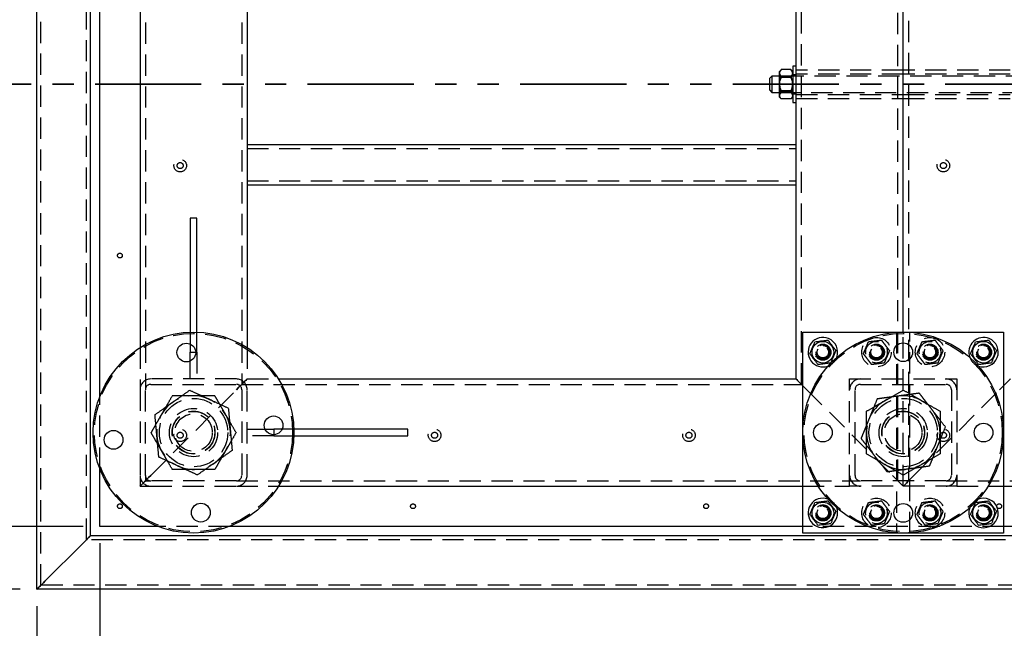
# Model space of a CAD drawing. Header units: millimetres. Extents: x 5 to 589, y 5 to 415.
# Tile 5 of 26: x 49 to 108, y 267 to 303. Entities that reach past the tile are written whole.
import ezdxf

# ---------------------------------------------------------------- set-up
doc = ezdxf.new("R2010")
doc.units = ezdxf.units.MM
doc.linetypes.add('HIDDEN', pattern=[1.905, 1.27, -0.635])
doc.linetypes.add('PHANTOM', pattern=[12.7, 6.35, -1.27, 1.27, -1.27, 1.27, -1.27])
doc.layers.add('COTES', color=1, linetype='Continuous')
doc.layers.add('TRAIT-TIRET', color=2, linetype='HIDDEN')
doc.layers.add('TRAIT-FORT', color=4, linetype='Continuous', lineweight=25)
doc.styles.add('SLDTEXTSTYLE0', font='TXT', dxfattribs={"width": 0.75})
doc.dimstyles.new('SLDDIMSTYLE0', dxfattribs={"dimtxt": 3, "dimasz": 2, "dimexe": 0, "dimexo": 0.0625, "dimgap": 0.75, "dimtad": 1, "dimlfac": 12.5, "dimrnd": 1e-09, "dimzin": 12, "dimdsep": 46, "dimtxsty": 'SLDTEXTSTYLE0', "dimsah": 1, "dimcen": 0.09, "dimadec": 0, "dimazin": 3, "dimtfac": 1, "dimtofl": 0, "dimtmove": 0, "dimatfit": 3, "dimfxl": 1, "dimfrac": 2, "dimtolj": 1, "dimtzin": 12, "dimarcsym": 0})

# ---------------------------------------------------------------- blocks, each defined once
blk = doc.blocks.new('_D')
at = {"layer": 'COTES', "color": 1, "transparency": 16777216}
for p, q in [((50.048, 268.285), (50.048, 252.805)), ((217.568, 268.285), (217.568, 252.805)), ((217.568, 253.805), (50.048, 253.805))]:
    blk.add_line(p, q, dxfattribs=at)
for points in [[(50.048, 253.805), (52.048, 253.305), (52.048, 254.305)], [(217.568, 253.805), (215.568, 254.305), (215.568, 253.305)]]:
    blk.add_solid(points, dxfattribs=at)
at = {"layer": 'COTES', "color": 1, "transparency": 16777216, "char_height": 3, "attachment_point": 1, "style": 'SLDTEXTSTYLE0'}
for s, insert in [('2094', (119.742, 257.673)), ('CEINTURE', (129.733, 257.673))]:
    blk.add_mtext(s, dxfattribs=dict(at, insert=insert))
blk = doc.blocks.new('_D_1')
at = {"layer": 'COTES', "color": 1, "transparency": 16777216}
for p, q in [((49.048, 384.005), (35.468, 384.005)), ((36.468, 269.285), (36.468, 384.005)), ((49.048, 269.285), (35.468, 269.285))]:
    blk.add_line(p, q, dxfattribs=at)
for points in [[(36.468, 384.005), (35.968, 382.005), (36.968, 382.005)], [(36.468, 269.285), (36.968, 271.285), (35.968, 271.285)]]:
    blk.add_solid(points, dxfattribs=at)
at = {"layer": 'COTES', "color": 1, "transparency": 16777216, "char_height": 3, "attachment_point": 1, "rotation": 90, "style": 'SLDTEXTSTYLE0'}
for s, insert in [('CEINTURE', (32.6, 322.57)), ('1434', (32.6, 312.579))]:
    blk.add_mtext(s, dxfattribs=dict(at, insert=insert))
blk = doc.blocks.new('_D_2')
at = {"layer": 'COTES', "color": 1, "transparency": 16777216}
for p, q in [((52.808, 380.245), (41.573, 380.245)), ((42.573, 273.045), (42.573, 380.245)), ((52.808, 273.045), (41.573, 273.045))]:
    blk.add_line(p, q, dxfattribs=at)
for points in [[(42.573, 380.245), (42.073, 378.245), (43.073, 378.245)], [(42.573, 273.045), (43.073, 275.045), (42.073, 275.045)]]:
    blk.add_solid(points, dxfattribs=at)
at = {"layer": 'COTES', "color": 1, "transparency": 16777216, "char_height": 3, "attachment_point": 1, "rotation": 90, "style": 'SLDTEXTSTYLE0'}
for s, insert in [('TOLE', (38.705, 327.064)), ('1340', (38.705, 317.072))]:
    blk.add_mtext(s, dxfattribs=dict(at, insert=insert))
blk = doc.blocks.new('_D_3')
at = {"layer": 'COTES', "color": 1, "transparency": 16777216}
for p, q in [((53.808, 272.045), (53.808, 259.546)), ((213.808, 272.045), (213.808, 259.546)), ((213.808, 260.546), (53.808, 260.546))]:
    blk.add_line(p, q, dxfattribs=at)
for points in [[(53.808, 260.546), (55.808, 260.046), (55.808, 261.046)], [(213.808, 260.546), (211.808, 261.046), (211.808, 260.046)]]:
    blk.add_solid(points, dxfattribs=at)
at = {"layer": 'COTES', "color": 1, "transparency": 16777216, "char_height": 3, "attachment_point": 1, "style": 'SLDTEXTSTYLE0'}
for s, insert in [('2000', (124.235, 264.413)), ('TOLE', (134.227, 264.413))]:
    blk.add_mtext(s, dxfattribs=dict(at, insert=insert))

msp = doc.modelspace()

# ---------------------------------------------------------------- linework, layer by layer
at = {"color": 7, "linetype": 'PHANTOM', "lineweight": 35}
msp.add_line((237.67066, 299.44521), (29.94586, 299.44521), dxfattribs=at)
at = {"layer": 'TRAIT-FORT', "color": 4, "linetype": 'Continuous', "lineweight": 25}
for p, q in [((50.04826, 269.2852), (50.04826, 384.00521)), ((53.24826, 272.48521), (53.24826, 380.8052)), ((53.80826, 280.79927), (53.80826, 324.49114)), ((95.40826, 281.84521), (95.40826, 323.4452)), ((56.20826, 321.56977), (56.20826, 283.72063)), ((62.60826, 321.56977), (62.60826, 283.72063)), ((101.80826, 284.64521), (101.80826, 320.64521)), ((94.50046, 300.2974), (94.40826, 300.2052)), ((94.40826, 300.12298), (94.40826, 300.2052)), ((94.40826, 299.48633), (94.40826, 300.12298)), ((95.09069, 300.32149), (94.52583, 300.32149)), ((95.20826, 300.2052), (95.11606, 300.2974)), ((95.40826, 300.52521), (95.20826, 300.52521)), ((95.20826, 300.52521), (95.20826, 298.3652)), ((93.96826, 299.92521), (93.84826, 299.80521)), ((93.84826, 299.0852), (93.84826, 299.80521)), ((94.40826, 299.92521), (93.96826, 299.92521)), ((93.96826, 299.92521), (93.96826, 298.9652)), ((94.40826, 298.80855), (94.40826, 299.48633)), ((95.09069, 299.92447), (94.52583, 299.92447)), ((93.84826, 299.0852), (93.96826, 298.9652)), ((93.96826, 298.9652), (94.40826, 298.9652)), ((95.09069, 299.04819), (94.52583, 299.04819)), ((94.40826, 298.68521), (94.40826, 298.80855)), ((94.40826, 298.68521), (94.50046, 298.59301)), ((94.4994, 298.59518), (94.52583, 298.56892)), ((95.09069, 298.56892), (94.52583, 298.56892)), ((95.09069, 298.56892), (95.11712, 298.59518)), ((95.11606, 298.59301), (95.20826, 298.68521)), ((95.20826, 298.3652), (95.40826, 298.3652)), ((62.60826, 295.84521), (95.40826, 295.84521)), ((62.60826, 293.4452), (95.40826, 293.4452)), ((59.60826, 291.44521), (59.20826, 291.44521)), ((59.20826, 291.44521), (59.20826, 284.64187)), ((59.60826, 284.64187), (59.60826, 291.44521)), ((95.80826, 272.6452), (95.80826, 284.64521)), ((95.80826, 284.64521), (107.80826, 284.64521)), ((107.80826, 284.64521), (107.80826, 272.6452)), ((59.20826, 283.9346), (59.20826, 283.4452)), ((59.20826, 283.4452), (59.53444, 283.4452)), ((59.20826, 282.91659), (59.20826, 283.4452)), ((64.48369, 281.84521), (95.40826, 281.84521)), ((63.67964, 278.8452), (64.20826, 278.8452)), ((64.20826, 278.8452), (64.20826, 278.51903)), ((64.69765, 278.8452), (64.20826, 278.8452)), ((72.20826, 278.8452), (65.40492, 278.8452)), ((65.40492, 278.4452), (72.20826, 278.4452)), ((72.20826, 278.4452), (72.20826, 278.8452)), ((53.80826, 273.0452), (53.80826, 276.49114)), ((64.48369, 275.44521), (95.80826, 275.44521)), ((107.80826, 275.44521), (165.53283, 275.44521)), ((57.25419, 273.0452), (53.80826, 273.0452)), ((95.80826, 273.0452), (61.56233, 273.0452)), ((168.45419, 273.0452), (107.80826, 273.0452)), ((214.36826, 272.48521), (53.24826, 272.48521)), ((107.80826, 272.6452), (95.80826, 272.6452)), ((50.52826, 269.7652), (52.76826, 272.0052)), ((217.56826, 269.2852), (50.04826, 269.2852))]:
    msp.add_line(p, q, dxfattribs=at)
at = {"layer": 'TRAIT-FORT', "color": 4, "linetype": 'Continuous', "lineweight": 25, "flags": 128}
for points in [[(95.40826, 281.84521), (95.41798, 281.83548), (95.44686, 281.80661), (95.494, 281.75946), (95.55799, 281.69547), (95.63687, 281.61659), (95.72826, 281.5252), (95.80826, 281.44521)], [(95.80826, 281.44521), (95.80334, 281.45012), (95.6927, 281.56077), (95.59571, 281.65776), (95.51612, 281.73734), (95.45698, 281.79649), (95.42056, 281.83291), (95.40826, 281.84521)], [(107.80826, 281.44521), (107.81318, 281.45012), (107.92382, 281.56077), (108.02081, 281.65776), (108.1004, 281.73734), (108.15954, 281.79649), (108.19596, 281.83291), (108.20826, 281.84521)], [(108.20826, 281.84521), (108.19854, 281.83548), (108.16966, 281.80661), (108.12252, 281.75946), (108.05853, 281.69547), (107.97965, 281.61659), (107.88826, 281.5252), (107.80826, 281.44521)], [(52.76826, 272.0052), (52.85161, 272.08855), (52.93243, 272.16937), (53.00826, 272.2452), (53.0768, 272.31375), (53.13596, 272.37291), (53.18396, 272.4209), (53.21931, 272.45626), (53.24097, 272.47791), (53.24826, 272.48521)], [(53.24826, 272.48521), (53.24097, 272.47791), (53.21931, 272.45626), (53.18396, 272.4209), (53.13596, 272.37291), (53.0768, 272.31375), (53.00826, 272.2452), (52.93243, 272.16937), (52.85161, 272.08855), (52.76826, 272.0052)], [(50.04826, 269.2852), (50.05748, 269.29443), (50.0848, 269.32174), (50.12916, 269.3661), (50.18885, 269.4258), (50.26158, 269.49853), (50.34457, 269.58152), (50.43462, 269.67156), (50.52826, 269.7652)], [(50.52826, 269.7652), (50.43462, 269.67156), (50.34457, 269.58152), (50.26158, 269.49853), (50.18885, 269.4258), (50.12916, 269.3661), (50.0848, 269.32174), (50.05748, 269.29443), (50.04826, 269.2852)]]:
    msp.add_lwpolyline(points, dxfattribs=at)
at = {"layer": 'TRAIT-FORT', "color": 4, "linetype": 'Continuous', "lineweight": 25}
for centre, radius in [((59.40826, 278.64521), 6), ((101.80826, 278.64521), 6), ((58.97478, 283.42559), 0.56), ((97.00826, 283.44521), 0.646), ((101.80826, 283.44521), 0.56), ((106.60826, 283.44521), 0.646), ((64.18865, 279.07869), 0.56), ((97.00826, 278.64521), 0.56), ((106.60826, 278.64521), 0.56), ((54.62787, 278.21172), 0.56), ((59.84175, 273.86482), 0.56), ((97.00826, 273.84521), 0.646), ((101.80826, 273.84521), 0.56), ((106.60826, 273.84521), 0.646)]:
    msp.add_circle(centre, radius, dxfattribs=at)
for centre, start, end in [((97.00826, 283.44521), 67.4773264, 290.3023172), ((97.00826, 283.44521), 339.6976828, 67.4773264), ((106.60826, 283.44521), 67.4773264, 200.3023172), ((106.60826, 283.44521), 249.6976828, 67.4773264), ((97.00826, 273.84521), 69.6976828, 20.3023172), ((106.60826, 273.84521), 159.6976828, 67.4773264), ((106.60826, 273.84521), 67.4773264, 110.3023172)]:
    msp.add_arc(centre, 0.88, start, end, dxfattribs=at)
for points, knots in [([(94.52583, 300.32149), (94.50212, 300.29824), (94.45854, 300.25551), (94.41663, 300.18856), (94.41107, 300.14503), (94.40826, 300.12298)], [0, 0, 0, 0, 0.37045344, 0.68103778, 1, 1, 1, 1]), ([(94.40826, 300.12298), (94.40833, 300.11964), (94.40889, 300.09206), (94.4254, 300.03948), (94.47086, 299.97674), (94.51028, 299.93926), (94.52583, 299.92447)], [0, 0, 0, 0, 0.04838242, 0.39934322, 0.76298354, 1, 1, 1, 1]), ([(95.20826, 300.12298), (95.20559, 300.14441), (95.20018, 300.18793), (95.15856, 300.25495), (95.11439, 300.29824), (95.09069, 300.32149)], [0, 0, 0, 0, 0.30997297, 0.62954957, 1, 1, 1, 1]), ([(95.09069, 299.92447), (95.10624, 299.93926), (95.1449, 299.97601), (95.19065, 300.03867), (95.20761, 300.09126), (95.20819, 300.11964), (95.20826, 300.12298)], [0, 0, 0, 0, 0.23702053, 0.58900064, 0.95161675, 1, 1, 1, 1]), ([(94.52583, 299.92447), (94.49837, 299.86448), (94.4425, 299.74245), (94.41068, 299.59115), (94.40868, 299.50468), (94.40826, 299.48633)], [0, 0, 0, 0, 0.43238733, 0.87955288, 1, 1, 1, 1]), ([(94.40826, 299.48633), (94.41506, 299.40924), (94.42855, 299.25629), (94.49358, 299.11718), (94.52583, 299.04819)], [0, 0, 0, 0, 0.50399817, 1, 1, 1, 1]), ([(95.20826, 299.48633), (95.20146, 299.56342), (95.18798, 299.71637), (95.12294, 299.85548), (95.09069, 299.92447)], [0, 0, 0, 0, 0.50399547, 1, 1, 1, 1]), ([(95.09069, 299.04819), (95.11815, 299.10818), (95.17402, 299.23021), (95.20584, 299.38151), (95.20784, 299.46798), (95.20826, 299.48633)], [0, 0, 0, 0, 0.43238735, 0.87955582, 1, 1, 1, 1]), ([(94.40826, 298.80855), (94.41506, 298.85071), (94.42855, 298.93437), (94.49358, 299.01045), (94.52583, 299.04819)], [0, 0, 0, 0, 0.50400004, 1, 1, 1, 1]), ([(95.09069, 299.04819), (95.11815, 299.01538), (95.17402, 298.94863), (95.20584, 298.86588), (95.20784, 298.81859), (95.20826, 298.80855)], [0, 0, 0, 0, 0.43237825, 0.87955695, 1, 1, 1, 1]), ([(94.52583, 298.56892), (94.49837, 298.60173), (94.44251, 298.66847), (94.41068, 298.75122), (94.40868, 298.79852), (94.40826, 298.80855)], [0, 0, 0, 0, 0.43239802, 0.87955832, 1, 1, 1, 1]), ([(95.20826, 298.80855), (95.20146, 298.76639), (95.18798, 298.68273), (95.12294, 298.60665), (95.09069, 298.56892)], [0, 0, 0, 0, 0.50398238, 1, 1, 1, 1]), ([(96.53469, 284.07151), (96.63383, 284.08385), (96.79779, 284.10426), (97.0356, 284.13385), (97.19558, 284.15376), (97.2876, 284.16521), (97.31388, 284.16848)], [0, 0, 0, 0, 0.38555336, 0.63764241, 0.89654845, 1, 1, 1, 1]), ([(97.78745, 283.54217), (97.74634, 283.59653), (97.66325, 283.70643), (97.54013, 283.86926), (97.42244, 284.02491), (97.35028, 284.12033), (97.31388, 284.16848)], [0, 0, 0, 0, 0.26460601, 0.53494578, 0.76534112, 1, 1, 1, 1]), ([(106.13469, 284.07151), (106.23383, 284.08385), (106.39779, 284.10426), (106.6356, 284.13385), (106.79558, 284.15376), (106.8876, 284.16521), (106.91388, 284.16848)], [0, 0, 0, 0, 0.38554748, 0.63764245, 0.89654846, 1, 1, 1, 1]), ([(107.38745, 283.54217), (107.34634, 283.59653), (107.26325, 283.70643), (107.14013, 283.86926), (107.02244, 284.02491), (106.95029, 284.12033), (106.91388, 284.16848)], [0, 0, 0, 0, 0.26460601, 0.53494578, 0.76534112, 1, 1, 1, 1]), ([(96.22907, 283.34824), (96.2556, 283.41101), (96.30923, 283.53793), (96.38868, 283.72596), (96.46463, 283.90571), (96.5112, 284.01591), (96.53469, 284.07151)], [0, 0, 0, 0, 0.26460572, 0.53494596, 0.76534665, 1, 1, 1, 1]), ([(105.82907, 283.34824), (105.8556, 283.41101), (105.90923, 283.53793), (105.98868, 283.72596), (106.06463, 283.90571), (106.1112, 284.01591), (106.13469, 284.07151)], [0, 0, 0, 0, 0.26460572, 0.53494596, 0.76534665, 1, 1, 1, 1]), ([(96.22907, 283.34824), (96.27018, 283.29388), (96.35328, 283.18398), (96.47639, 283.02115), (96.59408, 282.8655), (96.66624, 282.77008), (96.70264, 282.72193)], [0, 0, 0, 0, 0.264606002, 0.534950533, 0.765341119, 1, 1, 1, 1]), ([(97.78745, 283.54217), (97.76092, 283.4794), (97.70729, 283.35248), (97.62785, 283.16444), (97.55188, 282.9847), (97.50532, 282.8745), (97.48183, 282.81889)], [0, 0, 0, 0, 0.2646043, 0.53494858, 0.76534255, 1, 1, 1, 1]), ([(105.82907, 283.34824), (105.87018, 283.29388), (105.95328, 283.18398), (106.07639, 283.02115), (106.19408, 282.8655), (106.26624, 282.77008), (106.30264, 282.72193)], [0, 0, 0, 0, 0.264606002, 0.534950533, 0.765341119, 1, 1, 1, 1]), ([(107.38745, 283.54217), (107.36092, 283.4794), (107.30729, 283.35248), (107.22784, 283.16445), (107.15189, 282.9847), (107.10532, 282.8745), (107.08183, 282.81889)], [0, 0, 0, 0, 0.26460429, 0.5349509, 0.76534255, 1, 1, 1, 1]), ([(96.70264, 282.72193), (96.80178, 282.73426), (96.96574, 282.75466), (97.20355, 282.78427), (97.36353, 282.80417), (97.45556, 282.81562), (97.48183, 282.81889)], [0, 0, 0, 0, 0.38555291, 0.63764288, 0.89654837, 1, 1, 1, 1]), ([(106.30264, 282.72193), (106.40178, 282.73426), (106.56574, 282.75467), (106.80355, 282.78427), (106.96353, 282.80417), (107.05556, 282.81562), (107.08183, 282.81889)], [0, 0, 0, 0, 0.38554703, 0.63764292, 0.89654838, 1, 1, 1, 1]), ([(96.22907, 273.74824), (96.2556, 273.81101), (96.30923, 273.93793), (96.38868, 274.12596), (96.46463, 274.30571), (96.5112, 274.41591), (96.53469, 274.47151)], [0, 0, 0, 0, 0.26460572, 0.53494596, 0.76534665, 1, 1, 1, 1]), ([(96.53469, 274.47151), (96.63383, 274.48385), (96.79779, 274.50426), (97.0356, 274.53385), (97.19558, 274.55376), (97.2876, 274.56521), (97.31388, 274.56848)], [0, 0, 0, 0, 0.38555336, 0.63764241, 0.89654845, 1, 1, 1, 1]), ([(97.78745, 273.94217), (97.74634, 273.99653), (97.66325, 274.10643), (97.54013, 274.26925), (97.42244, 274.42491), (97.35028, 274.52033), (97.31388, 274.56848)], [0, 0, 0, 0, 0.26460601, 0.53494578, 0.76534112, 1, 1, 1, 1]), ([(105.82907, 273.74824), (105.8556, 273.81101), (105.90923, 273.93793), (105.98868, 274.12596), (106.06463, 274.30571), (106.1112, 274.41591), (106.13469, 274.47151)], [0, 0, 0, 0, 0.26460572, 0.53494596, 0.76534665, 1, 1, 1, 1]), ([(106.13469, 274.47151), (106.23383, 274.48385), (106.39779, 274.50426), (106.6356, 274.53385), (106.79558, 274.55376), (106.8876, 274.56521), (106.91388, 274.56848)], [0, 0, 0, 0, 0.38554748, 0.63764245, 0.89654846, 1, 1, 1, 1]), ([(107.38745, 273.94217), (107.34634, 273.99653), (107.26325, 274.10643), (107.14013, 274.26925), (107.02244, 274.42491), (106.95029, 274.52033), (106.91388, 274.56848)], [0, 0, 0, 0, 0.26460601, 0.53494578, 0.76534112, 1, 1, 1, 1]), ([(96.22907, 273.74824), (96.27018, 273.69388), (96.35328, 273.58398), (96.47639, 273.42115), (96.59408, 273.2655), (96.66624, 273.17008), (96.70264, 273.12193)], [0, 0, 0, 0, 0.264606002, 0.534950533, 0.765341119, 1, 1, 1, 1]), ([(97.78745, 273.94217), (97.76092, 273.8794), (97.70729, 273.75248), (97.62784, 273.56445), (97.55189, 273.3847), (97.50532, 273.2745), (97.48183, 273.21889)], [0, 0, 0, 0, 0.2646043, 0.53494309, 0.76534254, 1, 1, 1, 1]), ([(105.82907, 273.74824), (105.87018, 273.69388), (105.95328, 273.58398), (106.07639, 273.42115), (106.19408, 273.2655), (106.26624, 273.17008), (106.30264, 273.12193)], [0, 0, 0, 0, 0.264606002, 0.534950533, 0.765341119, 1, 1, 1, 1]), ([(107.38745, 273.94217), (107.36092, 273.8794), (107.30729, 273.75248), (107.22784, 273.56445), (107.15189, 273.3847), (107.10532, 273.2745), (107.08183, 273.21889)], [0, 0, 0, 0, 0.2646043, 0.53494541, 0.76534254, 1, 1, 1, 1]), ([(96.70264, 273.12193), (96.80178, 273.13426), (96.96574, 273.15466), (97.20355, 273.18427), (97.36353, 273.20417), (97.45556, 273.21562), (97.48183, 273.21889)], [0, 0, 0, 0, 0.38555291, 0.63764288, 0.89654837, 1, 1, 1, 1]), ([(106.30264, 273.12193), (106.40178, 273.13426), (106.56574, 273.15466), (106.80355, 273.18427), (106.96353, 273.20417), (107.05556, 273.21562), (107.08183, 273.21889)], [0, 0, 0, 0, 0.38554703, 0.63764292, 0.89654838, 1, 1, 1, 1])]:
    msp.add_open_spline(points, degree=3, knots=knots, dxfattribs=at)
at = {"layer": 'TRAIT-TIRET', "color": 2}
for p, q in [((50.28826, 269.52521), (50.28826, 383.7652)), ((53.00826, 272.2452), (53.00826, 381.04521)), ((101.48826, 275.76521), (101.48826, 377.5252)), ((102.12826, 377.5252), (102.12826, 275.76521)), ((95.72826, 281.5252), (95.72826, 371.76521)), ((56.52826, 324.0852), (56.52826, 281.2052)), ((62.28826, 324.0852), (62.28826, 281.5252)), ((95.72826, 300.28521), (95.40826, 300.28521)), ((101.80826, 300.28521), (95.40826, 300.28521)), ((101.80826, 300.0452), (95.40826, 300.0452)), ((101.80826, 300.28521), (101.48826, 300.28521)), ((102.12826, 300.28521), (101.80826, 300.28521)), ((108.20826, 300.28521), (101.80826, 300.28521)), ((108.20826, 300.0452), (101.80826, 300.0452)), ((95.20826, 299.92521), (94.40826, 299.92521)), ((109.20826, 299.92521), (94.40826, 299.92521)), ((95.09069, 299.84222), (94.52583, 299.84222)), ((95.40826, 300.0052), (95.20826, 300.0052)), ((94.40826, 298.9652), (95.20826, 298.9652)), ((94.40826, 298.9652), (109.20826, 298.9652)), ((95.09069, 298.96594), (94.52583, 298.96594)), ((95.20826, 298.88521), (95.40826, 298.88521)), ((95.40826, 298.84521), (101.80826, 298.84521)), ((95.40826, 298.60521), (95.72826, 298.60521)), ((95.40826, 298.60521), (101.80826, 298.60521)), ((101.48826, 298.60521), (101.80826, 298.60521)), ((101.80826, 298.84521), (108.20826, 298.84521)), ((101.80826, 298.60521), (102.12826, 298.60521)), ((101.80826, 298.60521), (108.20826, 298.60521)), ((62.60826, 295.6052), (95.40826, 295.6052)), ((62.60826, 293.68521), (95.40826, 293.68521)), ((59.20826, 284.64187), (59.20826, 283.9346)), ((59.60826, 283.4452), (59.60826, 284.64187)), ((101.40826, 284.64521), (101.40826, 272.6452)), ((101.80826, 275.44521), (101.80826, 284.64521)), ((102.20826, 272.6452), (102.20826, 284.64521)), ((56.20826, 283.72063), (56.20826, 281.2052)), ((62.60826, 283.72063), (62.60826, 281.84521)), ((59.53444, 283.4452), (59.60826, 283.4452)), ((59.60826, 283.4452), (59.60826, 281.84521)), ((59.20826, 281.84521), (59.20826, 282.91659)), ((61.96826, 281.84521), (56.84826, 281.84521)), ((62.60826, 281.84521), (64.48369, 281.84521)), ((98.60826, 281.84521), (105.00826, 281.84521)), ((98.60826, 275.44521), (98.60826, 281.84521)), ((105.00826, 281.84521), (105.00826, 275.44521)), ((56.20826, 281.2052), (56.20826, 276.0852)), ((56.52826, 276.0852), (56.52826, 281.2052)), ((56.84826, 281.5252), (61.96826, 281.5252)), ((56.84826, 276.0852), (61.96826, 281.2052)), ((62.28826, 281.5252), (95.72826, 281.5252)), ((62.28826, 281.2052), (62.28826, 276.0852)), ((62.60826, 276.0852), (62.60826, 281.2052)), ((95.80826, 281.44521), (96.04826, 281.2052)), ((96.04826, 281.2052), (95.80826, 281.44521)), ((96.04826, 281.2052), (101.16826, 276.0852)), ((98.92826, 276.0852), (98.92826, 281.2052)), ((99.24826, 281.5252), (104.36826, 281.5252)), ((102.44826, 276.0852), (107.56826, 281.2052)), ((104.68826, 281.2052), (104.68826, 276.0852)), ((107.56826, 281.2052), (107.80826, 281.44521)), ((107.80826, 281.44521), (107.56826, 281.2052)), ((53.80826, 276.49114), (53.80826, 280.79927)), ((62.60826, 278.8452), (63.67964, 278.8452)), ((64.20826, 278.4452), (62.60826, 278.4452)), ((64.20826, 278.51903), (64.20826, 278.4452)), ((64.20826, 278.4452), (65.40492, 278.4452)), ((65.40492, 278.8452), (64.69765, 278.8452)), ((56.20826, 276.0852), (56.20826, 275.44521)), ((56.52826, 276.0852), (56.52826, 275.76521)), ((56.20826, 275.44521), (56.84826, 275.44521)), ((56.52826, 275.76521), (56.84826, 275.76521)), ((61.96826, 275.76521), (56.84826, 275.76521)), ((56.84826, 275.44521), (61.96826, 275.44521)), ((61.96826, 275.76521), (99.24826, 275.76521)), ((61.96826, 275.44521), (64.48369, 275.44521)), ((95.80826, 275.44521), (98.60826, 275.44521)), ((105.00826, 275.44521), (98.60826, 275.44521)), ((104.36826, 275.76521), (99.24826, 275.76521)), ((104.36826, 275.76521), (168.04826, 275.76521)), ((105.00826, 275.44521), (107.80826, 275.44521)), ((97.34534, 274.65809), (97.3136, 274.67054)), ((61.56233, 273.0452), (57.25419, 273.0452)), ((107.80826, 273.0452), (95.80826, 273.0452)), ((214.60826, 272.2452), (53.00826, 272.2452)), ((217.32826, 269.52521), (50.28826, 269.52521))]:
    msp.add_line(p, q, dxfattribs=at)
at = {"layer": 'TRAIT-TIRET', "color": 2, "flags": 128}
for points in [[(61.96826, 281.2052), (62.09312, 281.33006), (62.21317, 281.45012), (62.32383, 281.56077), (62.42081, 281.65776), (62.5004, 281.73734), (62.55954, 281.79649), (62.59596, 281.83291), (62.60826, 281.84521)], [(62.60826, 281.84521), (62.59853, 281.83548), (62.56967, 281.80661), (62.52252, 281.75946), (62.45853, 281.69547), (62.37965, 281.61659), (62.28826, 281.5252), (62.18716, 281.4241), (62.07939, 281.31634), (61.96826, 281.2052)], [(56.20826, 275.44521), (56.22056, 275.4575), (56.25698, 275.49392), (56.31612, 275.55307), (56.39571, 275.63266), (56.49269, 275.72964), (56.60335, 275.84029), (56.7234, 275.96035), (56.84826, 276.0852)], [(56.84826, 276.0852), (56.7234, 275.96035), (56.60335, 275.84029), (56.49269, 275.72964), (56.39571, 275.63266), (56.31612, 275.55307), (56.25698, 275.49392), (56.22056, 275.4575), (56.20826, 275.44521)], [(101.16826, 276.0852), (101.29312, 275.96035), (101.41318, 275.84029), (101.52382, 275.72964), (101.62081, 275.63266), (101.7004, 275.55307), (101.75954, 275.49392), (101.79597, 275.4575), (101.80826, 275.44521)], [(101.80826, 275.44521), (101.79597, 275.4575), (101.75954, 275.49392), (101.7004, 275.55307), (101.62081, 275.63266), (101.52382, 275.72964), (101.41318, 275.84029), (101.29312, 275.96035), (101.16826, 276.0852)], [(101.80826, 275.44521), (101.82056, 275.4575), (101.85698, 275.49392), (101.91612, 275.55307), (101.99571, 275.63266), (102.0927, 275.72964), (102.20334, 275.84029), (102.3234, 275.96035), (102.44826, 276.0852)], [(102.44826, 276.0852), (102.3234, 275.96035), (102.20334, 275.84029), (102.0927, 275.72964), (101.99571, 275.63266), (101.91612, 275.55307), (101.85698, 275.49392), (101.82056, 275.4575), (101.80826, 275.44521)]]:
    msp.add_lwpolyline(points, dxfattribs=at)
at = {"layer": 'TRAIT-TIRET', "color": 2}
for centre, radius in [((58.60826, 294.59187), 0.376), ((58.60826, 294.59187), 0.18), ((104.20826, 294.59187), 0.376), ((104.20826, 294.59187), 0.18), ((55.00826, 289.21663), 0.144), ((59.40826, 278.64521), 5.92), ((101.80826, 278.64521), 5.92), ((100.20826, 283.44521), 0.88), ((103.40826, 283.44521), 0.88), ((97.00826, 283.44521), 0.48), ((97.00826, 283.44521), 0.44), ((97.00826, 283.44521), 0.4), ((97.00826, 283.44521), 0.344), ((97.00826, 283.44521), 0.34), ((100.20826, 283.44521), 0.646), ((100.20826, 283.44521), 0.48), ((100.20826, 283.44521), 0.44), ((100.20826, 283.44521), 0.4), ((100.20826, 283.44521), 0.344), ((100.20826, 283.44521), 0.34), ((103.40826, 283.44521), 0.646), ((103.40826, 283.44521), 0.48), ((103.40826, 283.44521), 0.44), ((103.40826, 283.44521), 0.4), ((103.40826, 283.44521), 0.344), ((103.40826, 283.44521), 0.34), ((106.60826, 283.44521), 0.48), ((106.60826, 283.44521), 0.44), ((106.60826, 283.44521), 0.4), ((106.60826, 283.44521), 0.344), ((106.60826, 283.44521), 0.34), ((59.40826, 278.64521), 2.0444), ((101.80826, 278.64521), 2.0444), ((59.40826, 278.64521), 1.44), ((101.80826, 278.64521), 1.44), ((59.40826, 278.64521), 1.28), ((59.40826, 278.64521), 1.2668), ((59.40826, 278.64521), 1.12), ((101.80826, 278.64521), 1.28), ((101.80826, 278.64521), 1.2668), ((101.80826, 278.64521), 1.12), ((58.60826, 278.48521), 0.376), ((73.80826, 278.48521), 0.376), ((89.00826, 278.48521), 0.376), ((104.20826, 278.48521), 0.376), ((58.60826, 278.48521), 0.18), ((73.80826, 278.48521), 0.18), ((89.00826, 278.48521), 0.18), ((104.20826, 278.48521), 0.18), ((55.00826, 274.24521), 0.144), ((72.51937, 274.24521), 0.144), ((90.03048, 274.24521), 0.144), ((97.00826, 273.84521), 0.48), ((97.00826, 273.84521), 0.44), ((97.00826, 273.84521), 0.4), ((97.00826, 273.84521), 0.344), ((97.00826, 273.84521), 0.34), ((100.20826, 273.84521), 0.88), ((100.20826, 273.84521), 0.646), ((100.20826, 273.84521), 0.48), ((100.20826, 273.84521), 0.44), ((100.20826, 273.84521), 0.4), ((100.20826, 273.84521), 0.344), ((100.20826, 273.84521), 0.34), ((103.40826, 273.84521), 0.88), ((103.40826, 273.84521), 0.646), ((103.40826, 273.84521), 0.48), ((103.40826, 273.84521), 0.44), ((103.40826, 273.84521), 0.4), ((103.40826, 273.84521), 0.344), ((103.40826, 273.84521), 0.34), ((106.60826, 273.84521), 0.48), ((106.60826, 273.84521), 0.44), ((106.60826, 273.84521), 0.4), ((106.60826, 273.84521), 0.344), ((106.60826, 273.84521), 0.34), ((107.54159, 274.24521), 0.144)]:
    msp.add_circle(centre, radius, dxfattribs=at)
for centre, radius, start, end in [((97.00826, 283.44521), 0.88, 290.3023172, 339.6976828), ((106.60826, 283.44521), 0.88, 200.3023172, 249.6976828), ((56.84826, 281.20521), 0.64, 90, 180), ((61.96826, 281.20521), 0.64, 0, 90), ((99.24826, 281.20521), 0.64, 90, 180), ((104.36826, 281.20521), 0.64, 0, 90), ((56.84826, 281.20521), 0.32, 90, 180), ((61.96826, 281.20521), 0.32, 0, 90), ((99.24826, 281.20521), 0.32, 90, 180), ((104.36826, 281.20521), 0.32, 0, 90), ((59.40826, 278.64521), 2.2, 65.1814054, 125.1814054), ((59.40826, 278.64521), 2.2, 5.1814054, 65.1814054), ((101.80826, 278.64521), 2.2, 60, 120), ((59.40826, 278.64521), 2.2, 125.1814054, 185.1814054), ((101.80826, 278.64521), 2.2, 120, 180), ((101.80826, 278.64521), 2.2, 0, 60), ((59.40826, 278.64521), 2.2, 185.1814054, 245.1814054), ((59.40826, 278.64521), 2.2, 305.1814054, 5.1814054), ((101.80826, 278.64521), 2.2, 180, 240), ((101.80826, 278.64521), 2.2, 300, 0), ((59.40826, 278.64521), 2.2, 245.1814054, 305.1814054), ((101.80826, 278.64521), 2.2, 240, 300), ((56.84826, 276.08521), 0.64, 180, 270), ((56.84826, 276.08521), 0.32, 180, 270), ((61.96826, 276.08521), 0.64, 270, 0), ((61.96826, 276.08521), 0.32, 270, 0), ((99.24826, 276.08521), 0.64, 180, 270), ((99.24826, 276.08521), 0.32, 180, 270), ((104.36826, 276.08521), 0.32, 270, 0), ((104.36826, 276.08521), 0.64, 270, 0), ((97.00826, 273.84521), 0.88, 20.3023172, 67.4773264), ((106.60826, 273.84521), 0.88, 110.3023172, 159.6976828)]:
    msp.add_arc(centre, radius, start, end, dxfattribs=at)
for points, knots in [([(94.52583, 300.32149), (94.49837, 300.28868), (94.4425, 300.22193), (94.41068, 300.13919), (94.40868, 300.09189), (94.40826, 300.08186)], [0, 0, 0, 0, 0.43238095, 0.87955693, 1, 1, 1, 1]), ([(94.40826, 300.08186), (94.41506, 300.0397), (94.42855, 299.95604), (94.49358, 299.87996), (94.52583, 299.84222)], [0, 0, 0, 0, 0.50398508, 1, 1, 1, 1]), ([(95.20826, 300.08186), (95.20146, 300.12402), (95.18798, 300.20767), (95.12294, 300.28375), (95.09069, 300.32149)], [0, 0, 0, 0, 0.50399734, 1, 1, 1, 1]), ([(95.09069, 299.84222), (95.11815, 299.87504), (95.17401, 299.94178), (95.20584, 300.02453), (95.20784, 300.07182), (95.20826, 300.08186)], [0, 0, 0, 0, 0.43239802, 0.87955832, 1, 1, 1, 1]), ([(94.40826, 299.40408), (94.41506, 299.48117), (94.42855, 299.63412), (94.49358, 299.77323), (94.52583, 299.84222)], [0, 0, 0, 0, 0.50399817, 1, 1, 1, 1]), ([(95.09069, 299.84222), (95.11815, 299.78223), (95.17402, 299.6602), (95.20584, 299.5089), (95.20784, 299.42243), (95.20826, 299.40408)], [0, 0, 0, 0, 0.43238733, 0.87955288, 1, 1, 1, 1]), ([(94.52583, 298.96594), (94.49837, 299.02593), (94.4425, 299.14796), (94.41068, 299.29926), (94.40868, 299.38573), (94.40826, 299.40408)], [0, 0, 0, 0, 0.43238737, 0.87955807, 1, 1, 1, 1]), ([(94.52583, 298.96594), (94.50212, 298.94269), (94.45854, 298.89995), (94.41663, 298.833), (94.41107, 298.78948), (94.40826, 298.76743)], [0, 0, 0, 0, 0.37045344, 0.68103778, 1, 1, 1, 1]), ([(95.20826, 299.40408), (95.20146, 299.32699), (95.18798, 299.17404), (95.12294, 299.03493), (95.09069, 298.96594)], [0, 0, 0, 0, 0.50399547, 1, 1, 1, 1]), ([(95.20826, 298.76743), (95.20559, 298.78886), (95.20018, 298.83238), (95.15856, 298.89939), (95.11439, 298.94269), (95.09069, 298.96594)], [0, 0, 0, 0, 0.30997297, 0.62954957, 1, 1, 1, 1]), ([(94.40826, 298.76743), (94.40833, 298.76409), (94.40889, 298.73651), (94.42576, 298.68399), (94.46329, 298.63018), (94.49309, 298.6013), (94.4994, 298.59518)], [0, 0, 0, 0, 0.05620767, 0.46393193, 0.88638386, 1, 1, 1, 1]), ([(95.11712, 298.59518), (95.12343, 298.6013), (95.15248, 298.62945), (95.19028, 298.68319), (95.20762, 298.7357), (95.20819, 298.76409), (95.20826, 298.76743)], [0, 0, 0, 0, 0.11361841, 0.52252537, 0.94379121, 1, 1, 1, 1]), ([(99.73469, 284.07151), (99.83383, 284.08385), (99.99779, 284.10426), (100.2356, 284.13385), (100.39558, 284.15376), (100.48761, 284.16521), (100.51388, 284.16848)], [0, 0, 0, 0, 0.38554748, 0.63764245, 0.89654846, 1, 1, 1, 1]), ([(100.98744, 283.54217), (100.94634, 283.59653), (100.86325, 283.70643), (100.74013, 283.86926), (100.62243, 284.02491), (100.55028, 284.12033), (100.51388, 284.16848)], [0, 0, 0, 0, 0.26460339, 0.5349441, 0.76534382, 1, 1, 1, 1]), ([(102.93469, 284.07151), (103.03383, 284.08385), (103.19779, 284.10426), (103.4356, 284.13385), (103.59558, 284.15376), (103.6876, 284.16521), (103.71388, 284.16848)], [0, 0, 0, 0, 0.38555332, 0.63764234, 0.8965542, 1, 1, 1, 1]), ([(104.18745, 283.54217), (104.14634, 283.59653), (104.06325, 283.70643), (103.94013, 283.86926), (103.82244, 284.02491), (103.75028, 284.12033), (103.71388, 284.16848)], [0, 0, 0, 0, 0.26460246, 0.53494221, 0.76534113, 1, 1, 1, 1]), ([(99.42907, 283.34824), (99.4556, 283.41102), (99.50922, 283.53793), (99.58868, 283.72596), (99.66463, 283.90571), (99.7112, 284.01591), (99.73469, 284.07151)], [0, 0, 0, 0, 0.26460345, 0.53494601, 0.76534438, 1, 1, 1, 1]), ([(102.62908, 283.34824), (102.6556, 283.41102), (102.70922, 283.53793), (102.78868, 283.72596), (102.86463, 283.90571), (102.9112, 284.01591), (102.93469, 284.07151)], [0, 0, 0, 0, 0.26460405, 0.53494723, 0.76534612, 1, 1, 1, 1]), ([(99.42907, 283.34824), (99.47018, 283.29388), (99.55327, 283.18398), (99.67639, 283.02115), (99.79409, 282.8655), (99.86624, 282.77008), (99.90264, 282.72193)], [0, 0, 0, 0, 0.26460246, 0.534946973, 0.765341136, 1, 1, 1, 1]), ([(100.98744, 283.54217), (100.96092, 283.4794), (100.90729, 283.35248), (100.82784, 283.16445), (100.75189, 282.9847), (100.70532, 282.8745), (100.68183, 282.81889)], [0, 0, 0, 0, 0.26460262, 0.53494985, 0.76534201, 1, 1, 1, 1]), ([(102.62908, 283.34824), (102.67018, 283.29388), (102.75327, 283.18398), (102.87639, 283.02115), (102.99409, 282.86551), (103.06624, 282.77008), (103.10264, 282.72193)], [0, 0, 0, 0, 0.26460339, 0.53494885, 0.76534383, 1, 1, 1, 1]), ([(104.18745, 283.54217), (104.16092, 283.4794), (104.1073, 283.35248), (104.02784, 283.16445), (103.95189, 282.9847), (103.90532, 282.8745), (103.88183, 282.81889)], [0, 0, 0, 0, 0.26460202, 0.53494863, 0.76534028, 1, 1, 1, 1]), ([(99.90264, 282.72193), (100.00178, 282.73426), (100.16574, 282.75467), (100.40355, 282.78427), (100.56353, 282.80417), (100.65556, 282.81562), (100.68183, 282.81889)], [0, 0, 0, 0, 0.38554703, 0.63764292, 0.89654838, 1, 1, 1, 1]), ([(103.10264, 282.72193), (103.20178, 282.73426), (103.36574, 282.75466), (103.60355, 282.78427), (103.76353, 282.80417), (103.85556, 282.81562), (103.88183, 282.81889)], [0, 0, 0, 0, 0.38555287, 0.63764281, 0.89655413, 1, 1, 1, 1]), ([(58.13809, 280.84521), (58.0511, 280.69453), (57.91903, 280.46578), (57.73028, 280.13886), (57.60568, 279.92305), (57.52961, 279.79129), (57.503, 279.7452)], [0, 0, 0, 0, 0.43204882, 0.65592494, 0.87965405, 1, 1, 1, 1]), ([(59.40826, 280.84521), (59.38315, 280.84521), (59.20055, 280.84521), (58.85571, 280.84521), (58.45889, 280.84521), (58.22481, 280.84521), (58.13809, 280.84521)], [0, 0, 0, 0, 0.05682116, 0.41318171, 0.7825946, 1, 1, 1, 1]), ([(58.14069, 280.44334), (58.31464, 280.56596), (58.66641, 280.81394), (59.00679, 281.05388), (59.17884, 281.17517)], [0, 0, 0, 0, 0.49451034, 1, 1, 1, 1]), ([(59.17884, 281.17517), (59.36605, 281.08859), (59.64866, 280.9579), (60.03641, 280.77857), (60.23328, 280.68753), (60.3317, 280.64202)], [0, 0, 0, 0, 0.49525701, 0.74765012, 1, 1, 1, 1]), ([(60.67844, 280.84521), (60.52923, 280.84521), (60.25555, 280.84521), (59.82704, 280.84521), (59.54909, 280.84521), (59.40826, 280.84521)], [0, 0, 0, 0, 0.37158642, 0.68160262, 1, 1, 1, 1]), ([(60.3317, 280.64202), (60.52488, 280.55268), (60.91552, 280.37203), (61.2935, 280.19722), (61.48457, 280.10886)], [0, 0, 0, 0, 0.49451373, 1, 1, 1, 1]), ([(61.31352, 279.7452), (61.25829, 279.84086), (61.14668, 280.03416), (60.98425, 280.31551), (60.82718, 280.58757), (60.72817, 280.75906), (60.67844, 280.84521)], [0, 0, 0, 0, 0.24958142, 0.50436526, 0.7510459, 1, 1, 1, 1]), ([(100.25049, 280.65186), (100.18481, 280.49075), (100.0851, 280.24616), (99.94261, 279.89658), (99.84854, 279.66583), (99.79111, 279.52494), (99.77102, 279.47566)], [0, 0, 0, 0, 0.43205404, 0.65592811, 0.87965253, 1, 1, 1, 1]), ([(101.50884, 280.82474), (101.48396, 280.82132), (101.30306, 280.79647), (100.96143, 280.74953), (100.5683, 280.69553), (100.3364, 280.66367), (100.25049, 280.65186)], [0, 0, 0, 0, 0.05682478, 0.41318663, 0.78260053, 1, 1, 1, 1]), ([(100.70826, 280.55046), (100.89258, 280.65688), (101.26531, 280.87207), (101.62595, 281.08029), (101.80826, 281.18555)], [0, 0, 0, 0, 0.49451033, 1, 1, 1, 1]), ([(102.76719, 280.9976), (102.61938, 280.9773), (102.34825, 280.94005), (101.92372, 280.88173), (101.64836, 280.8439), (101.50884, 280.82474)], [0, 0, 0, 0, 0.37158841, 0.68160078, 1, 1, 1, 1]), ([(101.80826, 281.18555), (101.98688, 281.08242), (102.25653, 280.92673), (102.62651, 280.71313), (102.81435, 280.60468), (102.90826, 280.55046)], [0, 0, 0, 0, 0.49525382, 0.74764899, 1, 1, 1, 1]), ([(103.54608, 279.99428), (103.47835, 280.08152), (103.34148, 280.25784), (103.14226, 280.51446), (102.94962, 280.76261), (102.82819, 280.91903), (102.76719, 280.9976)], [0, 0, 0, 0, 0.24957993, 0.50436609, 0.75104703, 1, 1, 1, 1]), ([(57.10254, 279.71151), (57.27112, 279.83034), (57.52561, 280.00974), (57.87479, 280.25589), (58.05206, 280.38086), (58.14069, 280.44334)], [0, 0, 0, 0, 0.49525516, 0.74765251, 1, 1, 1, 1]), ([(61.48457, 280.10886), (61.50319, 279.90345), (61.5313, 279.59335), (61.56989, 279.16789), (61.58948, 278.95188), (61.59927, 278.84389)], [0, 0, 0, 0, 0.49525416, 0.74765122, 1, 1, 1, 1]), ([(99.60826, 279.91537), (99.78688, 280.0185), (100.05654, 280.17419), (100.42651, 280.38779), (100.61435, 280.49624), (100.70826, 280.55046)], [0, 0, 0, 0, 0.49525473, 0.74765037, 1, 1, 1, 1]), ([(102.90826, 280.55046), (103.09258, 280.44404), (103.46531, 280.22885), (103.82596, 280.02063), (104.00826, 279.91537)], [0, 0, 0, 0, 0.49451102, 1, 1, 1, 1]), ([(57.503, 279.7452), (57.44778, 279.64955), (57.33617, 279.45626), (57.17374, 279.17489), (57.01666, 278.90284), (56.91765, 278.73135), (56.86792, 278.6452)], [0, 0, 0, 0, 0.24957748, 0.50436352, 0.75104673, 1, 1, 1, 1]), ([(57.21725, 278.44652), (57.19803, 278.65849), (57.15916, 279.08712), (57.12155, 279.50186), (57.10254, 279.71151)], [0, 0, 0, 0, 0.49451035, 1, 1, 1, 1]), ([(61.94861, 278.6452), (61.86161, 278.79588), (61.72954, 279.02462), (61.5408, 279.35156), (61.41619, 279.56736), (61.34012, 279.69912), (61.31352, 279.7452)], [0, 0, 0, 0, 0.43205073, 0.65592914, 0.87965445, 1, 1, 1, 1]), ([(99.77102, 279.47566), (99.72933, 279.37338), (99.64507, 279.16669), (99.52244, 278.86585), (99.40385, 278.57495), (99.32911, 278.39157), (99.29156, 278.29946)], [0, 0, 0, 0, 0.24958019, 0.50436804, 0.75104759, 1, 1, 1, 1]), ([(99.60826, 278.6452), (99.60826, 278.85804), (99.60826, 279.28842), (99.60826, 279.70487), (99.60826, 279.91537)], [0, 0, 0, 0, 0.49451034, 1, 1, 1, 1]), ([(104.32496, 278.99095), (104.21827, 279.12838), (104.0563, 279.33703), (103.82481, 279.63522), (103.672, 279.83207), (103.57871, 279.95224), (103.54608, 279.99428)], [0, 0, 0, 0, 0.43205236, 0.65593002, 0.87965248, 1, 1, 1, 1]), ([(104.00826, 279.91537), (104.00826, 279.70912), (104.00826, 279.39775), (104.00826, 278.97054), (104.00826, 278.75364), (104.00826, 278.6452)], [0, 0, 0, 0, 0.49525276, 0.74764647, 1, 1, 1, 1]), ([(104.32496, 278.99095), (104.25929, 278.82984), (104.15958, 278.58524), (104.01708, 278.23567), (103.92302, 278.00491), (103.86559, 277.86403), (103.8455, 277.81475)], [0, 0, 0, 0, 0.43205274, 0.655926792, 0.879651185, 1, 1, 1, 1]), ([(57.503, 277.54521), (57.44778, 277.64086), (57.33617, 277.83416), (57.17375, 278.11552), (57.01666, 278.38756), (56.91765, 278.55906), (56.86792, 278.6452)], [0, 0, 0, 0, 0.24957822, 0.504365, 0.751046, 1, 1, 1, 1]), ([(57.33195, 277.18154), (57.31333, 277.38696), (57.28522, 277.69705), (57.24663, 278.12252), (57.22704, 278.33853), (57.21725, 278.44652)], [0, 0, 0, 0, 0.49525234, 0.74764846, 1, 1, 1, 1]), ([(61.94861, 278.6452), (61.86161, 278.49453), (61.72954, 278.26578), (61.5408, 277.93886), (61.41619, 277.72305), (61.34012, 277.59129), (61.31352, 277.54521)], [0, 0, 0, 0, 0.432052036, 0.655928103, 0.879654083, 1, 1, 1, 1]), ([(61.59927, 278.84389), (61.6185, 278.63192), (61.65736, 278.20329), (61.69497, 277.78855), (61.71398, 277.5789)], [0, 0, 0, 0, 0.49451035, 1, 1, 1, 1]), ([(100.07044, 277.29614), (100.00271, 277.38338), (99.86584, 277.55969), (99.66662, 277.81632), (99.47398, 278.06446), (99.35255, 278.22089), (99.29156, 278.29946)], [0, 0, 0, 0, 0.24957713, 0.50436333, 0.75104699, 1, 1, 1, 1]), ([(99.60826, 277.37503), (99.60826, 277.58129), (99.60826, 277.89266), (99.60826, 278.31987), (99.60826, 278.53677), (99.60826, 278.6452)], [0, 0, 0, 0, 0.49525277, 0.74765016, 1, 1, 1, 1]), ([(104.00826, 278.6452), (104.00826, 278.43237), (104.00826, 278.00198), (104.00826, 277.58554), (104.00826, 277.37503)], [0, 0, 0, 0, 0.49451034, 1, 1, 1, 1]), ([(103.8455, 277.81475), (103.8038, 277.71247), (103.71955, 277.50578), (103.59692, 277.20493), (103.47833, 276.91403), (103.40358, 276.73066), (103.36603, 276.63855)], [0, 0, 0, 0, 0.24957886, 0.50436675, 0.75104632, 1, 1, 1, 1]), ([(58.48482, 276.6484), (58.29164, 276.73773), (57.901, 276.91838), (57.52302, 277.09318), (57.33195, 277.18154)], [0, 0, 0, 0, 0.49451447, 1, 1, 1, 1]), ([(58.13809, 276.44521), (58.0511, 276.59588), (57.91903, 276.82463), (57.73028, 277.15155), (57.60568, 277.36736), (57.52961, 277.49912), (57.503, 277.54521)], [0, 0, 0, 0, 0.43204882, 0.65592494, 0.87965405, 1, 1, 1, 1]), ([(61.71398, 277.5789), (61.5454, 277.46007), (61.29091, 277.28067), (60.94173, 277.03452), (60.76446, 276.90955), (60.67583, 276.84707)], [0, 0, 0, 0, 0.49525516, 0.74765251, 1, 1, 1, 1]), ([(61.31352, 277.54521), (61.25829, 277.44955), (61.14668, 277.25625), (60.98425, 276.9749), (60.82718, 276.70284), (60.72817, 276.53135), (60.67844, 276.44521)], [0, 0, 0, 0, 0.24958142, 0.50436526, 0.7510459, 1, 1, 1, 1]), ([(100.70826, 276.73995), (100.52394, 276.84636), (100.15121, 277.06156), (99.79056, 277.26978), (99.60826, 277.37503)], [0, 0, 0, 0, 0.49451284, 1, 1, 1, 1]), ([(100.84933, 276.2928), (100.74264, 276.43024), (100.58067, 276.63888), (100.34918, 276.93707), (100.19637, 277.13392), (100.10308, 277.2541), (100.07044, 277.29614)], [0, 0, 0, 0, 0.43205113, 0.65592816, 0.87964999, 1, 1, 1, 1]), ([(104.00826, 277.37503), (103.82964, 277.27191), (103.55998, 277.11622), (103.19001, 276.90262), (103.00217, 276.79417), (102.90826, 276.73995)], [0, 0, 0, 0, 0.49525291, 0.74764853, 1, 1, 1, 1]), ([(59.63768, 276.11524), (59.45047, 276.20182), (59.16786, 276.33252), (58.78011, 276.51184), (58.58324, 276.60288), (58.48482, 276.6484)], [0, 0, 0, 0, 0.49525701, 0.74765012, 1, 1, 1, 1]), ([(60.67583, 276.84707), (60.50188, 276.72445), (60.15011, 276.47647), (59.80974, 276.23653), (59.63768, 276.11524)], [0, 0, 0, 0, 0.49451034, 1, 1, 1, 1]), ([(101.80826, 276.10486), (101.62964, 276.20799), (101.35998, 276.36367), (100.99001, 276.57728), (100.80217, 276.68573), (100.70826, 276.73995)], [0, 0, 0, 0, 0.49525134, 0.74764959, 1, 1, 1, 1]), ([(102.90826, 276.73995), (102.72394, 276.63353), (102.35121, 276.41834), (101.99056, 276.21012), (101.80826, 276.10486)], [0, 0, 0, 0, 0.49450786, 1, 1, 1, 1]), ([(103.36603, 276.63855), (103.21822, 276.61824), (102.94709, 276.58099), (102.52257, 276.52267), (102.2472, 276.48484), (102.10768, 276.46568)], [0, 0, 0, 0, 0.37158667, 0.68160339, 1, 1, 1, 1]), ([(59.40826, 276.44521), (59.38315, 276.44521), (59.20055, 276.44521), (58.85571, 276.44521), (58.45889, 276.44521), (58.22481, 276.44521), (58.13809, 276.44521)], [0, 0, 0, 0, 0.05682116, 0.41318171, 0.7825946, 1, 1, 1, 1]), ([(60.67844, 276.44521), (60.52923, 276.44521), (60.25555, 276.44521), (59.82704, 276.44521), (59.54909, 276.44521), (59.40826, 276.44521)], [0, 0, 0, 0, 0.37158642, 0.68160262, 1, 1, 1, 1]), ([(102.10768, 276.46568), (102.0828, 276.46226), (101.90191, 276.43741), (101.56028, 276.39048), (101.16714, 276.33646), (100.93524, 276.30461), (100.84933, 276.2928)], [0, 0, 0, 0, 0.05682459, 0.41318482, 0.782598, 1, 1, 1, 1]), ([(99.42907, 273.74824), (99.4556, 273.81101), (99.50922, 273.93793), (99.58868, 274.12596), (99.66463, 274.30571), (99.7112, 274.41591), (99.73469, 274.47151)], [0, 0, 0, 0, 0.26460345, 0.53494601, 0.76534438, 1, 1, 1, 1]), ([(99.73469, 274.47151), (99.83383, 274.48385), (99.99779, 274.50426), (100.2356, 274.53385), (100.39558, 274.55376), (100.48761, 274.56521), (100.51388, 274.56848)], [0, 0, 0, 0, 0.38554748, 0.63764245, 0.89654846, 1, 1, 1, 1]), ([(100.98744, 273.94217), (100.94634, 273.99653), (100.86325, 274.10643), (100.74013, 274.26926), (100.62243, 274.42491), (100.55028, 274.52033), (100.51388, 274.56848)], [0, 0, 0, 0, 0.26460339, 0.5349441, 0.76534382, 1, 1, 1, 1]), ([(102.62908, 273.74824), (102.6556, 273.81101), (102.70922, 273.93793), (102.78868, 274.12596), (102.86463, 274.30571), (102.9112, 274.41591), (102.93469, 274.47151)], [0, 0, 0, 0, 0.26460405, 0.53494723, 0.76534612, 1, 1, 1, 1]), ([(102.93469, 274.47151), (103.03383, 274.48385), (103.19779, 274.50426), (103.4356, 274.53385), (103.59558, 274.55376), (103.6876, 274.56521), (103.71388, 274.56848)], [0, 0, 0, 0, 0.38555332, 0.63764234, 0.8965542, 1, 1, 1, 1]), ([(104.18745, 273.94217), (104.14634, 273.99653), (104.06325, 274.10643), (103.94013, 274.26926), (103.82244, 274.42491), (103.75028, 274.52033), (103.71388, 274.56848)], [0, 0, 0, 0, 0.26460246, 0.53494221, 0.76534113, 1, 1, 1, 1]), ([(99.42907, 273.74824), (99.47018, 273.69388), (99.55327, 273.58398), (99.67639, 273.42115), (99.79409, 273.2655), (99.86624, 273.17008), (99.90264, 273.12193)], [0, 0, 0, 0, 0.26460246, 0.534946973, 0.765341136, 1, 1, 1, 1]), ([(100.98744, 273.94217), (100.96092, 273.8794), (100.9073, 273.75248), (100.82784, 273.56445), (100.75189, 273.3847), (100.70533, 273.2745), (100.68183, 273.21889)], [0, 0, 0, 0, 0.26460263, 0.53494435, 0.76534201, 1, 1, 1, 1]), ([(102.62908, 273.74824), (102.67018, 273.69388), (102.75327, 273.58398), (102.87639, 273.42115), (102.99409, 273.2655), (103.06624, 273.17008), (103.10264, 273.12193)], [0, 0, 0, 0, 0.26460339, 0.53494885, 0.76534383, 1, 1, 1, 1]), ([(104.18745, 273.94217), (104.16092, 273.8794), (104.1073, 273.75248), (104.02784, 273.56445), (103.95189, 273.3847), (103.90532, 273.2745), (103.88183, 273.21889)], [0, 0, 0, 0, 0.26460202, 0.53494314, 0.76534027, 1, 1, 1, 1]), ([(99.90264, 273.12193), (100.00178, 273.13426), (100.16574, 273.15466), (100.40355, 273.18427), (100.56353, 273.20417), (100.65556, 273.21562), (100.68183, 273.21889)], [0, 0, 0, 0, 0.38554703, 0.63764292, 0.89654838, 1, 1, 1, 1]), ([(103.10264, 273.12193), (103.20178, 273.13426), (103.36574, 273.15466), (103.60355, 273.18427), (103.76353, 273.20417), (103.85556, 273.21562), (103.88183, 273.21889)], [0, 0, 0, 0, 0.38555287, 0.63764281, 0.89655413, 1, 1, 1, 1])]:
    msp.add_open_spline(points, degree=3, knots=knots, dxfattribs=at)

# ---------------------------------------------------------------- dimensions: what is measured, and where the dimension line sits
at = {"layer": 'COTES', "color": 1}
for base, p1, p2, text, picture, middle in [((36.46765, 384.00521), (50.04826, 269.28521), (50.04826, 384.00521), '<> CEINTURE', '_D_1', (36.46765, 326.64521)), ((42.57263, 380.24521), (53.80826, 273.04521), (53.80826, 380.24521), '<> TOLE', '_D_2', (42.57263, 326.64521))]:
    dim = msp.add_linear_dim(base=base, p1=p1, p2=p2, angle=90, text=text, dimstyle='SLDDIMSTYLE0', dxfattribs=at)
    dim.commit()
    dim.dimension.update_dxf_attribs({"geometry": picture, "text_midpoint": middle, "dimtype": 160})
for base, p1, p2, text, picture, middle in [((53.80826, 260.54594), (213.80826, 273.04521), (53.80826, 273.04521), '<> TOLE', '_D_3', (133.80826, 260.54594)), ((50.04826, 253.80541), (217.56826, 269.28521), (50.04826, 269.28521), '<> CEINTURE', '_D', (133.80826, 253.80541))]:
    dim = msp.add_linear_dim(base=base, p1=p1, p2=p2, text=text, dimstyle='SLDDIMSTYLE0', dxfattribs=at)
    dim.commit()
    dim.dimension.update_dxf_attribs({"geometry": picture, "text_midpoint": middle, "dimtype": 160})

doc.saveas('drawing.dxf')
